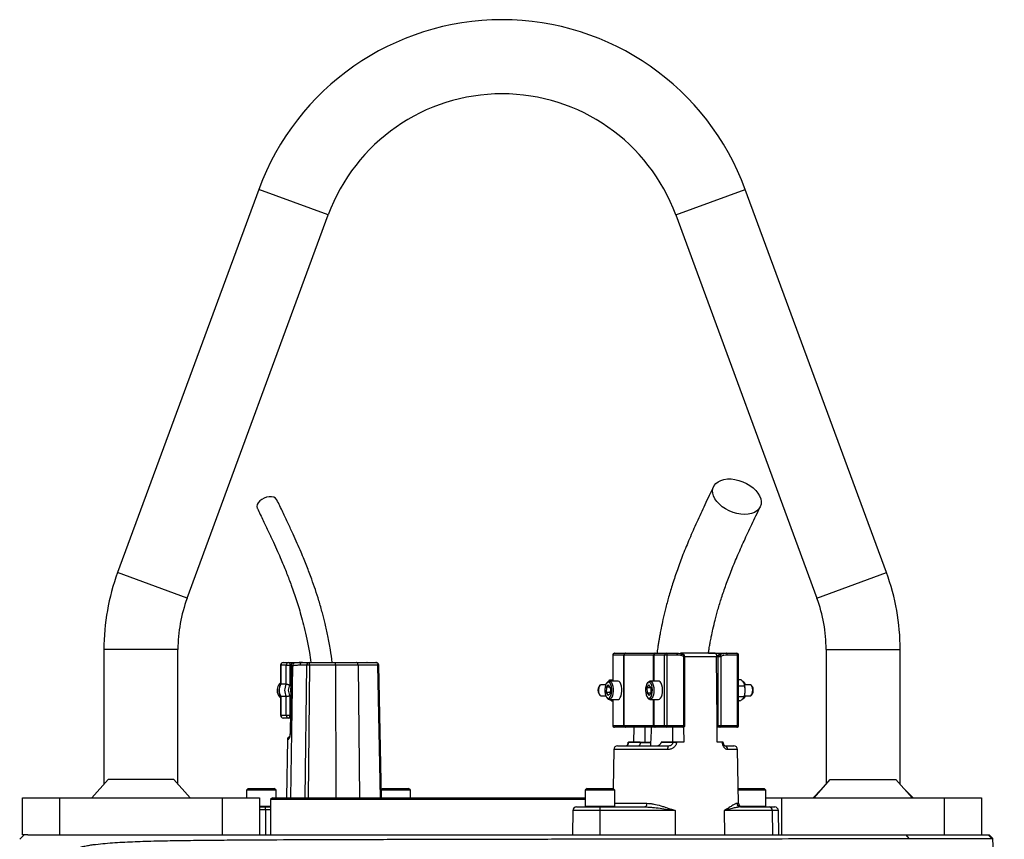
# Model space of a CAD drawing. Header units: millimetres. Extents: x 2016 to 3246, y 695 to 4145.
# Tile 8 of 8: x 2370 to 2902, y 3703 to 4145. Entities that reach past the tile are written whole.
import ezdxf

# ---------------------------------------------------------------- set-up
doc = ezdxf.new("R2010")
doc.units = ezdxf.units.MM

msp = doc.modelspace()

# ---------------------------------------------------------------- linework, layer by layer
at = {"color": 7, "linetype": 'Continuous', "lineweight": 25}
for p, q in [((2499.55, 4053.61), (2423.31, 3846.7)), ((2838.52, 3846.7), (2762.28, 4053.61)), ((2460.85, 3832.87), (2537.08, 4039.78)), ((2724.75, 4039.78), (2800.98, 3832.87)), ((2415.92, 3805.21), (2415.92, 3732.56)), ((2455.92, 3732.56), (2455.92, 3805.21)), ((2690.69, 3802.21), (2690.69, 3788.21)), ((2696.63, 3802.21), (2690.78, 3802.21)), ((2691.69, 3803.21), (2697.54, 3803.21)), ((2696.72, 3802.21), (2696.63, 3802.21)), ((2696.63, 3764.21), (2696.63, 3802.21)), ((2712.65, 3802.21), (2696.72, 3802.21)), ((2696.72, 3802.21), (2696.72, 3764.21)), ((2697.54, 3803.21), (2697.71, 3803.21)), ((2697.71, 3803.21), (2713.38, 3803.21)), ((2712.82, 3802.21), (2712.65, 3802.21)), ((2718.67, 3802.21), (2712.82, 3802.21)), ((2713.38, 3803.21), (2713.73, 3803.21)), ((2713.73, 3803.21), (2719.58, 3803.21)), ((2720, 3802.21), (2718.67, 3802.21)), ((2718.67, 3764.21), (2718.67, 3802.21)), ((2719.58, 3803.21), (2725.06, 3803.21)), ((2720, 3802.21), (2720, 3764.21)), ((2725.48, 3802.21), (2720, 3802.21)), ((2745.96, 3803.21), (2727.77, 3803.21)), ((2742.47, 3803.21), (2752.16, 3803.21)), ((2748.19, 3802.43), (2748.15, 3802.41)), ((2752.16, 3803.21), (2757.64, 3803.21)), ((2758.07, 3802.21), (2752.58, 3802.21)), ((2758.07, 3764.21), (2758.07, 3802.21)), ((2758.64, 3764.21), (2758.64, 3802.21)), ((2805.92, 3805.21), (2805.92, 3732.56)), ((2845.92, 3732.56), (2845.92, 3805.21)), ((2511.32, 3796.71), (2511.32, 3786.48)), ((2511.46, 3796.71), (2511.46, 3786.53)), ((2514.42, 3796.71), (2511.46, 3796.71)), ((2512.82, 3798.21), (2515.78, 3798.21)), ((2514.42, 3796.71), (2516.41, 3796.71)), ((2514.42, 3786.53), (2514.42, 3796.71)), ((2515.78, 3798.21), (2523.09, 3798.21)), ((2516.41, 3796.71), (2516.41, 3786.04)), ((2517.05, 3796.98), (2516.46, 3759.74)), ((2517.76, 3796.48), (2517.14, 3796.48)), ((2519.12, 3797.95), (2518.48, 3797.95)), ((2525.43, 3796.74), (2521.73, 3796.74)), ((2523.09, 3798.21), (2526.79, 3798.21)), ((2526.79, 3798.21), (2540.76, 3798.21)), ((2541, 3796.74), (2527.02, 3796.74)), ((2540.76, 3798.21), (2552.18, 3798.21)), ((2553.16, 3796.74), (2541, 3796.74)), ((2552.18, 3798.21), (2562.86, 3798.21)), ((2563.85, 3796.74), (2553.16, 3796.74)), ((2558.04, 3798.22), (2557.96, 3798.21)), ((2565.89, 3725.21), (2564.36, 3796.74)), ((2729.06, 3764.21), (2729.06, 3801.51)), ((2729.64, 3764.21), (2729.64, 3801.51)), ((2746.81, 3801.04), (2746.81, 3801.25)), ((2747.67, 3764.21), (2747.67, 3801.51)), ((2747.67, 3801.51), (2749, 3801.51)), ((2749, 3801.51), (2749, 3764.21)), ((2514.42, 3786.53), (2511.46, 3786.53)), ((2683.73, 3785.87), (2683.3, 3785.32)), ((2686.94, 3786.21), (2684.32, 3786.21)), ((2687.31, 3784.9), (2688.42, 3786.08)), ((2687.86, 3787.64), (2687.43, 3787.1)), ((2689.41, 3784.39), (2688.42, 3786.08)), ((2688.6, 3788.11), (2689.16, 3788.89)), ((2693.51, 3788.21), (2688.84, 3788.21)), ((2689.16, 3788.89), (2690.69, 3788.89)), ((2709.2, 3784.56), (2710.23, 3786.1)), ((2709.84, 3787.64), (2709.41, 3787.1)), ((2711.31, 3784.75), (2710.23, 3786.1)), ((2715.49, 3788.21), (2710.82, 3788.21)), ((2760.05, 3788.93), (2758.64, 3788.93)), ((2761.9, 3787.1), (2761.47, 3787.64)), ((2761.83, 3786.16), (2761.79, 3786.3)), ((2765.01, 3786.21), (2761.81, 3786.21)), ((2766.03, 3785.32), (2765.6, 3785.87)), ((2516.41, 3780.38), (2516.41, 3769.71)), ((2683.3, 3781.1), (2683.73, 3780.56)), ((2687.31, 3784.9), (2687.19, 3782.03)), ((2687.19, 3782.03), (2688.18, 3780.34)), ((2689.31, 3782.03), (2687.19, 3782.03)), ((2689.12, 3784.9), (2687.31, 3784.9)), ((2689.29, 3781.52), (2688.18, 3780.34)), ((2689.41, 3784.39), (2689.29, 3781.52)), ((2709.2, 3784.56), (2709.25, 3781.67)), ((2711.31, 3784.56), (2709.2, 3784.56)), ((2709.25, 3781.67), (2710.32, 3780.33)), ((2711.22, 3781.67), (2709.25, 3781.67)), ((2711.36, 3781.87), (2710.32, 3780.33)), ((2711.31, 3784.75), (2711.36, 3781.87)), ((2761.98, 3785.39), (2758.64, 3785.39)), ((2765.6, 3780.56), (2766.03, 3781.1)), ((2511.32, 3779.94), (2511.32, 3769.71)), ((2514.42, 3779.9), (2511.46, 3779.9)), ((2511.46, 3779.9), (2511.46, 3769.71)), ((2514.42, 3769.71), (2514.42, 3779.9)), ((2684.32, 3780.21), (2686.94, 3780.21)), ((2687.43, 3779.32), (2687.86, 3778.79)), ((2688.84, 3778.21), (2693.51, 3778.21)), ((2690.07, 3777.54), (2688.9, 3778.21)), ((2690.07, 3777.54), (2690.69, 3777.54)), ((2690.69, 3778.21), (2690.69, 3764.21)), ((2709.41, 3779.32), (2709.84, 3778.79)), ((2710.82, 3778.21), (2715.49, 3778.21)), ((2761.65, 3779.67), (2758.64, 3779.67)), ((2759.39, 3777.49), (2758.64, 3777.49)), ((2761.47, 3778.79), (2761.9, 3779.32)), ((2761.71, 3779.86), (2761.83, 3780.26)), ((2761.81, 3780.21), (2765.01, 3780.21)), ((2511.46, 3769.71), (2514.42, 3769.71)), ((2515.78, 3768.21), (2512.82, 3768.21)), ((2514.42, 3769.71), (2516.41, 3769.71)), ((2516.59, 3768.21), (2515.78, 3768.21)), ((2690.78, 3764.21), (2696.63, 3764.21)), ((2697.54, 3763.21), (2691.69, 3763.21)), ((2696.63, 3764.21), (2696.72, 3764.21)), ((2696.72, 3764.21), (2712.65, 3764.21)), ((2697.71, 3763.21), (2697.54, 3763.21)), ((2713.38, 3763.21), (2697.71, 3763.21)), ((2702.16, 3755.21), (2702.22, 3763.21)), ((2712.65, 3764.21), (2712.82, 3764.21)), ((2712.82, 3764.21), (2718.67, 3764.21)), ((2713.73, 3763.21), (2713.38, 3763.21)), ((2719.58, 3763.21), (2713.73, 3763.21)), ((2718.67, 3764.21), (2720, 3764.21)), ((2728.64, 3763.21), (2719.58, 3763.21)), ((2720, 3764.21), (2729.06, 3764.21)), ((2728.98, 3763.29), (2729.04, 3755.21)), ((2747.17, 3755.21), (2747.1, 3764.21)), ((2747.1, 3764.21), (2747.67, 3764.21)), ((2748.58, 3763.21), (2747.11, 3763.21)), ((2747.67, 3764.21), (2749, 3764.21)), ((2757.64, 3763.21), (2748.58, 3763.21)), ((2749, 3764.21), (2758.07, 3764.21)), ((2515.06, 3756.74), (2514.51, 3725.21)), ((2698.95, 3755.21), (2698.95, 3755.18)), ((2699.14, 3755.21), (2699.14, 3755.18)), ((2705.53, 3755.21), (2699.14, 3755.21)), ((2699.14, 3755.18), (2705.53, 3755.18)), ((2705.53, 3755.21), (2705.53, 3755.18)), ((2705.53, 3755.21), (2708.27, 3755.21)), ((2711.07, 3754.84), (2705.53, 3754.84)), ((2716.91, 3755.18), (2716.91, 3755.21)), ((2723.3, 3755.21), (2716.91, 3755.21)), ((2716.91, 3755.18), (2723.3, 3755.18)), ((2723.3, 3755.18), (2723.3, 3755.21)), ((2725.14, 3755.21), (2725.14, 3755.18)), ((2729.04, 3755.21), (2725.14, 3755.21)), ((2749.9, 3755.21), (2747.17, 3755.21)), ((2749.9, 3755.18), (2749.9, 3755.21)), ((2750.19, 3755.21), (2749.9, 3755.21)), ((2750.38, 3755.18), (2750.38, 3755.21)), ((2691.26, 3751.25), (2690.89, 3730.2)), ((2693.26, 3753.21), (2720.61, 3753.21)), ((2696.1, 3753.34), (2696.1, 3753.21)), ((2696.93, 3753.34), (2696.93, 3753.21)), ((2698.75, 3753.34), (2698.75, 3753.21)), ((2701.05, 3753.34), (2701.05, 3753.21)), ((2751.13, 3753.21), (2756.07, 3753.21)), ((2752.06, 3753.21), (2752.06, 3753.34)), ((2758.58, 3722.18), (2758.07, 3751.25)), ((2418.17, 3735.11), (2409.39, 3725.21)), ((2453.66, 3735.11), (2418.17, 3735.11)), ((2462.44, 3725.21), (2453.66, 3735.11)), ((2799.39, 3725.21), (2808.17, 3735.11)), ((2808.17, 3735.11), (2843.66, 3735.11)), ((2843.66, 3735.11), (2852.44, 3725.21)), ((2493.91, 3730.21), (2492.91, 3729.21)), ((2492.91, 3729.21), (2492.91, 3725.21)), ((2508.91, 3729.21), (2492.91, 3729.21)), ((2493.91, 3730.21), (2507.91, 3730.21)), ((2508.91, 3729.21), (2507.91, 3730.21)), ((2508.91, 3725.21), (2508.91, 3729.21)), ((2566.42, 3730.21), (2565.8, 3729.59)), ((2581.42, 3729.21), (2565.81, 3729.21)), ((2566.42, 3730.21), (2580.42, 3730.21)), ((2581.42, 3729.21), (2580.42, 3730.21)), ((2581.42, 3725.21), (2581.42, 3729.21)), ((2676.88, 3730.21), (2675.88, 3729.21)), ((2675.88, 3729.21), (2675.88, 3720.61)), ((2676.63, 3729.21), (2675.88, 3729.21)), ((2691.88, 3729.21), (2676.63, 3729.21)), ((2676.88, 3730.21), (2677.54, 3730.21)), ((2677.54, 3730.21), (2690.88, 3730.21)), ((2691.88, 3729.21), (2690.88, 3730.21)), ((2691.88, 3720.61), (2691.88, 3729.21)), ((2758.45, 3730.21), (2758.44, 3730.2)), ((2758.45, 3730.21), (2759.1, 3730.21)), ((2773.45, 3729.21), (2758.46, 3729.21)), ((2759.1, 3730.21), (2772.45, 3730.21)), ((2773.45, 3729.21), (2772.45, 3730.21)), ((2773.45, 3720.61), (2773.45, 3729.21)), ((2803.15, 3729.45), (2798.92, 3725.21)), ((2852.92, 3725.21), (2848.68, 3729.45)), ((2371.92, 3705.21), (2371.92, 3725.21)), ((2371.92, 3725.21), (2391.92, 3725.21)), ((2391.92, 3725.21), (2391.92, 3705.21)), ((2391.92, 3725.21), (2479.92, 3725.21)), ((2479.92, 3705.21), (2479.92, 3725.21)), ((2479.92, 3725.21), (2499.92, 3725.21)), ((2499.92, 3725.21), (2499.92, 3705.21)), ((2506.92, 3725.21), (2505.92, 3724.21)), ((2505.92, 3724.21), (2505.92, 3705.21)), ((2675.88, 3724.21), (2505.92, 3724.21)), ((2506.92, 3725.21), (2675.88, 3725.21)), ((2773.45, 3725.21), (2781.92, 3725.21)), ((2781.92, 3725.21), (2781.92, 3705.21)), ((2781.92, 3725.21), (2869.92, 3725.21)), ((2869.92, 3705.21), (2869.92, 3725.21)), ((2869.92, 3725.21), (2889.92, 3725.21)), ((2889.92, 3725.21), (2889.92, 3705.21)), ((2499.92, 3720.21), (2503, 3720.21)), ((2503, 3720.21), (2505.92, 3720.21)), ((2503.23, 3718.74), (2503.27, 3705.21)), ((2669.18, 3718.25), (2668.95, 3705.21)), ((2671.18, 3720.21), (2683.8, 3720.21)), ((2724.45, 3718.25), (2683.79, 3718.25)), ((2683.79, 3718.25), (2683.79, 3705.21)), ((2683.8, 3720.21), (2708.12, 3720.21)), ((2724.45, 3718.25), (2724.44, 3705.21)), ((2750.84, 3718.25), (2751.01, 3705.21)), ((2776.77, 3718.25), (2750.84, 3718.25)), ((2759.72, 3720.21), (2775.23, 3720.21)), ((2775.23, 3720.21), (2778.15, 3720.21)), ((2776.77, 3718.25), (2776.95, 3705.21)), ((2780.38, 3705.21), (2780.15, 3718.25)), ((2370.45, 3702.75), (2372.92, 3705.21)), ((2374.86, 3705.21), (2371.92, 3705.21)), ((2374.86, 3705.21), (2849.17, 3705.21)), ((2850.83, 3703.17), (2849.17, 3705.21)), ((2849.17, 3705.21), (2893.37, 3705.21)), ((2895.4, 3703.18), (2893.37, 3705.21)), ((2893.37, 3705.21), (2893.92, 3705.21)), ((2896.01, 3703.12), (2893.92, 3705.21)), ((2902.15, 3565.21), (2896.01, 3703.12))]:
    msp.add_line(p, q, dxfattribs=at)
at = {"color": 1, "linetype": 'Continuous', "lineweight": 25}
for p, q in [((2537.08, 4039.78), (2499.55, 4053.61)), ((2724.75, 4039.78), (2762.28, 4053.61)), ((2460.85, 3832.87), (2423.31, 3846.7)), ((2800.98, 3832.87), (2838.52, 3846.7)), ((2455.92, 3805.21), (2415.92, 3805.21)), ((2690.78, 3802.21), (2690.69, 3802.21)), ((2690.78, 3802.21), (2690.78, 3788.21)), ((2712.65, 3788.21), (2712.65, 3802.21)), ((2712.82, 3802.21), (2712.82, 3788.21)), ((2758.64, 3802.21), (2758.07, 3802.21)), ((2805.92, 3805.21), (2845.92, 3805.21)), ((2511.32, 3796.71), (2511.46, 3796.71)), ((2517.04, 3796.71), (2516.41, 3796.71)), ((2517.76, 3796.48), (2516.64, 3725.21)), ((2524.7, 3725.21), (2525.43, 3796.74)), ((2527.02, 3796.74), (2526.29, 3725.21)), ((2541, 3796.74), (2541.19, 3725.21)), ((2553.16, 3796.74), (2553.98, 3725.21)), ((2565.38, 3725.21), (2563.85, 3796.74)), ((2729.06, 3801.51), (2729.64, 3801.51)), ((2746.81, 3801.25), (2729.64, 3801.25)), ((2690.78, 3778.21), (2690.78, 3764.21)), ((2712.65, 3764.21), (2712.65, 3778.21)), ((2712.82, 3778.21), (2712.82, 3764.21)), ((2511.32, 3769.71), (2511.46, 3769.71)), ((2516.41, 3769.71), (2516.62, 3769.71)), ((2690.69, 3764.21), (2690.78, 3764.21)), ((2729.06, 3764.21), (2729.64, 3764.21)), ((2758.07, 3764.21), (2758.64, 3764.21)), ((2515.58, 3756.74), (2515.06, 3756.74)), ((2705.53, 3755.18), (2711.19, 3755.18)), ((2720.35, 3751.25), (2691.26, 3751.25)), ((2758.07, 3751.25), (2752.82, 3751.25)), ((2691.88, 3722.18), (2709.04, 3722.18)), ((2757.77, 3722.18), (2758.58, 3722.18)), ((2499.92, 3720.61), (2505.92, 3720.61)), ((2503.23, 3718.74), (2499.92, 3718.74)), ((2505.92, 3718.74), (2503.23, 3718.74)), ((2683.79, 3718.25), (2669.18, 3718.25)), ((2675.88, 3720.61), (2676.63, 3720.61)), ((2676.63, 3720.61), (2691.88, 3720.61)), ((2759.38, 3720.61), (2773.45, 3720.61)), ((2780.15, 3718.25), (2776.77, 3718.25))]:
    msp.add_line(p, q, dxfattribs=at)
at = {"color": 7, "linetype": 'Continuous', "lineweight": 25, "flags": 128}
for points in [[(2761.93, 3878.16), (2759.88, 3878.28), (2757.77, 3878.65), (2755.66, 3879.25), (2753.61, 3880.08), (2751.66, 3881.1), (2749.87, 3882.29), (2748.29, 3883.62), (2746.95, 3885.06), (2745.89, 3886.57), (2745.14, 3888.11), (2744.72, 3889.64), (2744.63, 3891.12), (2744.88, 3892.51), (2745.47, 3893.78), (2746.37, 3894.89), (2747.57, 3895.81), (2749.04, 3896.53), (2750.73, 3897.02), (2752.6, 3897.26), (2754.6, 3897.26), (2756.69, 3897.02), (2758.81, 3896.53), (2760.89, 3895.81), (2762.9, 3894.89), (2764.77, 3893.78), (2766.47, 3892.51), (2767.93, 3891.12), (2769.13, 3889.64), (2770.04, 3888.11), (2770.63, 3886.57), (2770.89, 3885.06), (2770.81, 3883.62), (2770.39, 3882.29), (2769.64, 3881.1), (2768.58, 3880.08), (2767.25, 3879.25), (2765.66, 3878.65), (2763.88, 3878.28), (2761.93, 3878.16)], [(2509.33, 3886.03), (2509.2, 3886.28), (2508.55, 3886.96), (2507.61, 3887.45), (2506.45, 3887.7), (2505.15, 3887.7), (2503.77, 3887.45), (2502.42, 3886.96), (2501.17, 3886.28), (2500.1, 3885.43), (2499.28, 3884.48), (2498.76, 3883.47), (2498.58, 3882.49), (2498.74, 3881.58), (2498.8, 3881.42)], [(2719.58, 3803.21), (2719.66, 3803.19), (2719.74, 3803.14), (2719.81, 3803.04), (2719.88, 3802.92), (2719.93, 3802.77), (2719.97, 3802.6), (2719.99, 3802.41), (2720, 3802.21)], [(2725.06, 3803.21), (2725.14, 3803.19), (2725.22, 3803.14), (2725.3, 3803.04), (2725.36, 3802.92), (2725.41, 3802.77), (2725.45, 3802.6), (2725.48, 3802.41), (2725.48, 3802.21)], [(2729.02, 3802.44), (2728.97, 3802.45), (2728.87, 3802.43)], [(2748.19, 3802.43), (2748.28, 3802.45), (2748.38, 3802.42), (2748.49, 3802.35), (2748.61, 3802.23), (2748.72, 3802.09), (2748.83, 3801.91), (2748.93, 3801.72), (2749, 3801.51)], [(2752.58, 3802.21), (2752.58, 3802.41), (2752.55, 3802.6), (2752.51, 3802.77), (2752.46, 3802.92), (2752.4, 3803.04), (2752.32, 3803.14), (2752.24, 3803.19), (2752.16, 3803.21)], [(2758.07, 3802.21), (2758.06, 3802.41), (2758.03, 3802.6), (2758, 3802.77), (2757.94, 3802.92), (2757.88, 3803.04), (2757.81, 3803.14), (2757.73, 3803.19), (2757.64, 3803.21)], [(2515.78, 3798.21), (2515.9, 3798.18), (2516.02, 3798.1), (2516.13, 3797.96), (2516.23, 3797.77), (2516.3, 3797.55), (2516.36, 3797.29), (2516.4, 3797.01), (2516.41, 3796.71)], [(2517.14, 3796.48), (2517.09, 3793.48), (2516.9, 3781.48), (2516.56, 3759.74)], [(2553.16, 3796.74), (2553.14, 3797.03), (2553.08, 3797.3), (2552.99, 3797.56), (2552.87, 3797.78), (2552.72, 3797.97), (2552.55, 3798.1), (2552.37, 3798.18), (2552.18, 3798.21)], [(2563.85, 3796.74), (2563.83, 3797.03), (2563.77, 3797.3), (2563.68, 3797.56), (2563.55, 3797.78), (2563.41, 3797.97), (2563.24, 3798.1), (2563.05, 3798.18), (2562.86, 3798.21)], [(2747.1, 3764.21), (2747.08, 3766.83), (2746.81, 3801.04)], [(2684.32, 3786.21), (2684.23, 3786.2), (2683.81, 3785.95), (2683.44, 3785.37), (2683.18, 3784.52), (2683.06, 3783.52), (2683.1, 3782.48), (2683.28, 3781.53), (2683.58, 3780.78), (2683.98, 3780.33), (2684.32, 3780.21)], [(2690.15, 3782.76), (2690.13, 3784.02), (2689.96, 3785.2), (2689.66, 3786.23), (2689.24, 3787.01), (2688.75, 3787.48), (2688.22, 3787.61), (2687.7, 3787.38), (2687.23, 3786.81), (2686.85, 3785.96), (2686.58, 3784.88), (2686.45, 3783.66), (2686.47, 3782.41), (2686.64, 3781.22), (2686.95, 3780.2), (2687.36, 3779.42), (2687.85, 3778.94), (2688.38, 3778.82), (2688.9, 3779.04), (2689.37, 3779.61), (2689.75, 3780.47), (2690.02, 3781.55), (2690.15, 3782.76)], [(2687.86, 3787.64), (2688.34, 3788.07), (2688.92, 3788.21), (2689.48, 3787.98), (2690, 3787.39), (2690.44, 3786.5), (2690.75, 3785.36), (2690.93, 3784.06), (2690.95, 3782.7)], [(2695.61, 3782.7), (2695.59, 3784.06), (2695.42, 3785.36), (2695.1, 3786.5), (2694.67, 3787.39), (2694.15, 3787.98), (2693.58, 3788.21), (2693.51, 3788.21)], [(2712.13, 3783.39), (2712.04, 3784.62), (2711.8, 3785.74), (2711.44, 3786.65), (2710.98, 3787.28), (2710.47, 3787.59), (2709.94, 3787.54), (2709.44, 3787.14), (2709, 3786.42), (2708.67, 3785.44), (2708.47, 3784.28), (2708.42, 3783.04), (2708.51, 3781.81), (2708.75, 3780.69), (2709.12, 3779.78), (2709.57, 3779.14), (2710.09, 3778.84), (2710.61, 3778.89), (2711.12, 3779.29), (2711.55, 3780), (2711.88, 3780.98), (2712.08, 3782.14), (2712.13, 3783.39)], [(2709.84, 3787.64), (2710.03, 3787.85), (2710.59, 3788.18), (2711.17, 3788.14), (2711.72, 3787.74), (2712.2, 3787), (2712.58, 3785.98), (2712.83, 3784.75), (2712.93, 3783.41)], [(2717.6, 3783.41), (2717.5, 3784.75), (2717.25, 3785.98), (2716.87, 3787), (2716.39, 3787.74), (2715.84, 3788.14), (2715.49, 3788.21)], [(2766.27, 3783.33), (2766.18, 3784.35), (2765.94, 3785.23), (2765.6, 3785.87), (2765.18, 3786.19), (2765.01, 3786.21)], [(2690.95, 3782.7), (2690.81, 3781.38), (2690.53, 3780.19), (2690.12, 3779.23), (2689.62, 3778.56), (2689.06, 3778.24), (2688.49, 3778.28), (2687.94, 3778.7), (2687.86, 3778.79)], [(2693.51, 3778.21), (2693.73, 3778.24), (2694.29, 3778.56), (2694.79, 3779.23), (2695.2, 3780.19), (2695.48, 3781.38), (2695.61, 3782.7)], [(2712.93, 3783.41), (2712.88, 3782.06), (2712.67, 3780.79), (2712.32, 3779.7), (2711.87, 3778.87), (2711.33, 3778.36), (2710.76, 3778.21), (2710.19, 3778.44), (2709.84, 3778.79)], [(2715.49, 3778.21), (2716, 3778.36), (2716.53, 3778.87), (2716.99, 3779.7), (2717.34, 3780.79), (2717.54, 3782.06), (2717.6, 3783.41)], [(2765.01, 3780.21), (2765.27, 3780.28), (2765.68, 3780.68), (2766.01, 3781.38), (2766.21, 3782.3), (2766.27, 3783.33)], [(2761.47, 3778.79), (2761, 3778.36), (2760.49, 3778.21)], [(2515.78, 3768.21), (2515.9, 3768.24), (2516.02, 3768.33), (2516.13, 3768.47), (2516.23, 3768.65), (2516.3, 3768.88), (2516.36, 3769.14), (2516.4, 3769.42), (2516.41, 3769.71)], [(2708.27, 3755.21), (2708.22, 3759.98), (2708.2, 3763.21)], [(2720, 3764.21), (2719.99, 3764.02), (2719.97, 3763.83), (2719.93, 3763.66), (2719.88, 3763.51), (2719.81, 3763.38), (2719.74, 3763.29), (2719.66, 3763.23), (2719.58, 3763.21)], [(2723.01, 3763.21), (2722.98, 3759.98), (2722.94, 3755.21)], [(2728.64, 3763.21), (2728.72, 3763.23), (2728.8, 3763.29), (2728.88, 3763.38), (2728.94, 3763.51), (2728.99, 3763.66), (2729.03, 3763.83), (2729.06, 3764.02), (2729.06, 3764.21)], [(2748.58, 3763.21), (2748.66, 3763.23), (2748.74, 3763.29), (2748.82, 3763.38), (2748.88, 3763.51), (2748.93, 3763.66), (2748.97, 3763.83), (2749, 3764.02), (2749, 3764.21)], [(2757.64, 3763.21), (2757.73, 3763.23), (2757.81, 3763.29), (2757.88, 3763.38), (2757.94, 3763.51), (2758, 3763.66), (2758.03, 3763.83), (2758.06, 3764.02), (2758.07, 3764.21)], [(2709.04, 3722.18), (2709.02, 3721.79), (2708.97, 3721.42), (2708.88, 3721.08), (2708.77, 3720.79), (2708.63, 3720.54), (2708.47, 3720.36), (2708.3, 3720.25), (2708.12, 3720.21)]]:
    msp.add_lwpolyline(points, dxfattribs=at)
at = {"color": 1, "linetype": 'Continuous', "lineweight": 25, "flags": 128}
for points in [[(2729.06, 3801.51), (2729.12, 3801.72), (2729.16, 3801.91), (2729.17, 3802.09), (2729.15, 3802.23), (2729.11, 3802.35), (2729.05, 3802.42), (2729.02, 3802.44)], [(2516.46, 3759.74), (2516.48, 3759.74), (2516.56, 3759.74)], [(2750.38, 3755.18), (2750.38, 3755.18), (2750.36, 3755.18), (2750.3, 3755.18), (2750.2, 3755.18), (2750.07, 3755.18), (2749.9, 3755.18)]]:
    msp.add_lwpolyline(points, dxfattribs=at)
at = {"color": 7, "linetype": 'Continuous', "lineweight": 25}
for centre, radius, start, end in [((2630.92, 4005.21), 140, 20.2253, 159.7747), ((2630.92, 4005.21), 100, 20.2253, 159.7747), ((2535.92, 3805.21), 120, 159.7747, 180), ((2725.92, 3805.21), 120, 0, 20.2253), ((2535.92, 3805.21), 80, 159.7747, 180), ((2725.92, 3805.21), 80, 0, 20.2253), ((2691.69, 3802.21), 1, 90, 180), ((2691.74, 3802.26), 0.957, 92.9521, 182.6753), ((2697.59, 3802.26), 0.957, 92.9521, 182.6753), ((2697.71, 3802.22), 0.996, 90.2277, 180.2259), ((2713.54, 3802.33), 0.898, 100.0828, 187.3803), ((2713.78, 3802.26), 0.957, 92.9521, 182.6753), ((2719.63, 3802.26), 0.957, 92.9521, 182.6753), ((2728.64, 3801.51), 1, 0, 67.9451), ((2748.58, 3801.51), 1, 112.0549, 115.6655), ((2757.64, 3802.21), 1, 0, 90), ((2512.82, 3796.71), 1.5, 90, 180), ((2512.89, 3796.78), 1.43, 92.9521, 182.6753), ((2515.85, 3796.78), 1.43, 92.9521, 182.6753), ((2523.16, 3796.78), 1.43, 92.8887, 181.7427), ((2526.86, 3796.78), 1.43, 92.8887, 181.7427), ((2526.23, 3750.79), 45.95, 89.0056, 90.9944), ((2524.51, 3797.09), 2.53, 351.9567, 26.2077), ((2538.49, 3797.09), 2.53, 351.9567, 26.2077), ((2562.86, 3796.71), 1.5, 1.2249, 90), ((2514.74, 3783.21), 5.3, 130.2046, 201.122), ((2517.06, 3783.21), 6.51, 149.3576, 210.6424), ((2520.02, 3783.21), 6.51, 149.3576, 210.6424), ((2520.36, 3783.21), 4.85, 144.3501, 215.6499), ((2760.34, 3786.84), 1.38, 35.276, 84.0292), ((2760.54, 3785.81), 1.9, 12.3826, 71.4548), ((2751.72, 3783.25), 10.52, 356.1037, 16.0721), ((2514.39, 3782.97), 4.89, 200.0379, 231.093), ((2521.31, 3783.21), 4.67, 166.1819, 193.2157), ((2686.71, 3783.21), 4.01, 148.2258, 211.7742), ((2752.57, 3783.01), 9.66, 343.4793, 357.1725), ((2763.15, 3783.48), 3.42, 357.179, 32.6669), ((2762.92, 3783.03), 3.66, 328.2353, 4.3733), ((2760.43, 3780.71), 2.02, 290.3672, 345.6385), ((2512.82, 3769.71), 1.5, 180, 270), ((2512.89, 3769.65), 1.43, 177.3247, 267.0479), ((2515.85, 3769.65), 1.43, 177.3247, 267.0479), ((2691.69, 3764.21), 1, 180, 270), ((2691.74, 3764.17), 0.957, 177.3247, 267.0479), ((2697.59, 3764.17), 0.957, 177.3247, 267.0479), ((2697.71, 3764.21), 0.996, 179.7741, 269.7723), ((2713.54, 3764.1), 0.898, 172.6197, 259.9172), ((2713.78, 3764.17), 0.957, 177.3247, 267.0479), ((2719.63, 3764.17), 0.957, 177.3247, 267.0479), ((2728.64, 3764.21), 1, 270, 0), ((2748.63, 3764.17), 0.957, 177.3247, 267.0479), ((2757.64, 3764.21), 1, 270, 0), ((2516.56, 3756.71), 1.5, 103.3667, 179), ((2724.22, 3694.41), 60.77, 89.1323, 90.8677), ((2693.26, 3751.21), 2, 90, 179), ((2724.33, 3751.72), 4, 158.1866, 186.8401), ((2750.96, 3751.36), 1.86, 356.4169, 84.8077), ((2756.07, 3751.21), 2, 1, 90), ((2759.74, 3722.19), 1.98, 180.2969, 269.3124), ((2760.58, 3722.21), 2, 181, 270), ((2500.72, 3719.09), 2.53, 351.9567, 26.2077), ((2671.18, 3718.21), 2, 90, 179), ((2676.28, 3720.61), 0.4, 180, 270), ((2759.52, 3718.73), 75.74, 178.8807, 180.3674), ((2691.48, 3720.61), 0.4, 270, 0), ((2773.05, 3720.61), 0.4, 270, 0), ((2774.97, 3718.42), 1.81, 354.3819, 81.7922), ((2778.15, 3718.21), 2, 1, 90)]:
    msp.add_arc(centre, radius, start, end, dxfattribs=at)
at = {"color": 1, "linetype": 'Continuous', "lineweight": 25}
for centre, radius, start, end in [((2748.56, 3801.62), 0.891, 117.4701, 187.1321), ((2519.21, 3796.51), 1.44, 93.2524, 181.3729), ((2564.29, 3780.57), 16.18, 89.7384, 91.5678), ((2517.09, 3756.72), 1.51, 131.2067, 179.1855), ((2699.24, 3761.18), 6.01, 267.2087, 268.994)]:
    msp.add_arc(centre, radius, start, end, dxfattribs=at)
at = {"color": 7, "linetype": 'Continuous', "lineweight": 25}
for points, knots in [([(2745.17, 3893.23), (2743.58, 3889.93), (2740.51, 3883.55), (2736.15, 3874.18), (2732.21, 3865.25), (2728.71, 3856.73), (2725.67, 3848.63), (2723.09, 3840.98), (2720.96, 3833.89), (2719.24, 3827.46), (2717.9, 3821.82), (2716.94, 3817.28), (2716.27, 3813.8), (2715.82, 3811.3), (2715.46, 3809.08), (2715.08, 3806.63), (2714.78, 3804.63), (2714.62, 3803.38), (2714.6, 3803.21)], [0, 0, 0, 0, 0.1275762, 0.2462282, 0.3562448, 0.4576579, 0.5502475, 0.6339021, 0.7085465, 0.7738267, 0.8294046, 0.8751622, 0.9046895, 0.9279365, 0.9451928, 0.9661209, 0.9954999, 1, 1, 1, 1]), ([(2498.8, 3881.42), (2499.87, 3879.22), (2501.9, 3875), (2504.78, 3868.93), (2507.35, 3863.39), (2509.61, 3858.37), (2511.55, 3853.91), (2513.18, 3850.02), (2514.58, 3846.54), (2515.87, 3843.24), (2517.19, 3839.71), (2518.55, 3835.86), (2519.96, 3831.67), (2521.34, 3827.23), (2522.73, 3822.37), (2524.15, 3816.89), (2525.58, 3810.6), (2526.8, 3804.32), (2527.41, 3800.02), (2527.67, 3798.21)], [0, 0, 0, 0, 0.091965, 0.1756833, 0.2511299, 0.3183157, 0.377271, 0.4271792, 0.4694067, 0.5098826, 0.5512179, 0.5992336, 0.6483734, 0.6986669, 0.7512767, 0.8101569, 0.8755852, 0.9475528, 1, 1, 1, 1]), ([(2539.28, 3798.22), (2538.96, 3800.51), (2538.28, 3805.39), (2536.95, 3812.37), (2535.47, 3818.98), (2533.85, 3825.3), (2532.09, 3831.43), (2530.15, 3837.49), (2528.39, 3842.54), (2526.83, 3846.74), (2525.47, 3850.26), (2523.99, 3853.95), (2522.28, 3858.04), (2520.28, 3862.65), (2517.97, 3867.78), (2515.37, 3873.4), (2512.46, 3879.55), (2510.41, 3883.8), (2509.34, 3886.03)], [0, 0, 0, 0, 0.063376, 0.135314, 0.200813, 0.259779, 0.329188, 0.395114, 0.458934, 0.50068, 0.541524, 0.583839, 0.634009, 0.692332, 0.757504, 0.830492, 0.911313, 1, 1, 1, 1]), ([(2742.36, 3803.21), (2742.47, 3803.93), (2742.67, 3805.23), (2743.01, 3807.24), (2743.42, 3809.48), (2744.01, 3812.54), (2744.87, 3816.53), (2746.06, 3821.47), (2747.6, 3827.13), (2749.53, 3833.44), (2751.89, 3840.33), (2754.69, 3847.75), (2757.97, 3855.65), (2761.71, 3864.05), (2765.89, 3872.96), (2768.82, 3879.05), (2770.35, 3882.22)], [0, 0, 0, 0, 0.021947, 0.039293, 0.061998, 0.091492, 0.135883, 0.190174, 0.254489, 0.328962, 0.413776, 0.509231, 0.615562, 0.73284, 0.861054, 1, 1, 1, 1]), ([(2725.06, 3803.21), (2725.71, 3803.21), (2726.36, 3803.15), (2727.64, 3802.89), (2728.26, 3802.69), (2728.87, 3802.43)], [0, 0, 0, 0, 0.5, 0.5, 1, 1, 1, 1]), ([(2729.06, 3801.51), (2728.49, 3801.75), (2727.9, 3801.92), (2726.7, 3802.15), (2726.1, 3802.21), (2725.48, 3802.21)], [0, 0, 0, 0, 0.5, 0.5, 1, 1, 1, 1]), ([(2727.78, 3803.21), (2727.67, 3803.21), (2727.45, 3803.21), (2727.24, 3803.05), (2727.13, 3802.97)], [0, 0, 0, 0, 0.479094, 1, 1, 1, 1]), ([(2728.45, 3802.56), (2728.45, 3802.57), (2728.39, 3802.77), (2728.2, 3803.01), (2727.97, 3803.2), (2727.83, 3803.21), (2727.78, 3803.21)], [0, 0, 0, 0, 0.026279, 0.405942, 0.804345, 1, 1, 1, 1]), ([(2745.9, 3803.21), (2746.02, 3803.22), (2746.13, 3803.17), (2746.34, 3802.99), (2746.45, 3802.85), (2746.57, 3802.58), (2746.61, 3802.48), (2746.68, 3802.27), (2746.71, 3802.15), (2746.76, 3801.91), (2746.78, 3801.78), (2746.8, 3801.51), (2746.81, 3801.38), (2746.81, 3801.25)], [0, 0, 0, 0, 0.25, 0.25, 0.5, 0.5, 0.625, 0.625, 0.75, 0.75, 0.875, 0.875, 1, 1, 1, 1]), ([(2746.79, 3801.62), (2747.15, 3801.85), (2747.62, 3802.15), (2748.09, 3802.38), (2748.19, 3802.43)], [0, 0, 0, 0, 0.7832264, 1, 1, 1, 1]), ([(2748.19, 3802.43), (2748.83, 3802.69), (2749.49, 3802.89), (2750.81, 3803.15), (2751.48, 3803.21), (2752.16, 3803.21)], [0, 0, 0, 0, 0.5, 0.5, 1, 1, 1, 1]), ([(2752.58, 3802.21), (2751.97, 3802.21), (2751.36, 3802.15), (2750.17, 3801.92), (2749.58, 3801.75), (2749, 3801.51)], [0, 0, 0, 0, 0.5, 0.5, 1, 1, 1, 1]), ([(2517.22, 3797.55), (2517.12, 3797.4), (2517.06, 3797.23), (2517.05, 3796.95), (2517.05, 3796.86), (2517.08, 3796.67), (2517.1, 3796.57), (2517.14, 3796.48)], [0, 0, 0, 0, 0.5, 0.5, 0.75, 0.75, 1, 1, 1, 1]), ([(2518.64, 3797.93), (2518.55, 3797.94), (2518.26, 3797.97), (2517.75, 3797.88), (2517.4, 3797.66), (2517.22, 3797.55)], [0, 0, 0, 0, 0.193184, 0.595364, 1, 1, 1, 1]), ([(2521.73, 3796.74), (2521.07, 3796.74), (2520.41, 3796.66), (2519.42, 3796.56), (2519.09, 3796.53), (2518.42, 3796.49), (2518.09, 3796.48), (2517.76, 3796.48)], [0, 0, 0, 0, 0.5, 0.5, 0.75, 0.75, 1, 1, 1, 1]), ([(2523.03, 3798.2), (2522.92, 3798.2), (2522.33, 3798.22), (2521.17, 3798.09), (2519.98, 3797.95), (2519.28, 3797.96), (2519.12, 3797.97)], [0, 0, 0, 0, 0.06994, 0.391708, 0.861946, 1, 1, 1, 1]), ([(2511.33, 3786.49), (2511.29, 3786.43), (2511, 3785.99), (2510.64, 3785.05), (2510.38, 3783.69), (2510.43, 3782.3), (2510.74, 3781.01), (2511.15, 3780.27), (2511.34, 3779.93)], [0, 0, 0, 0, 0.035392, 0.232946, 0.431522, 0.631111, 0.831401, 1, 1, 1, 1]), ([(2511.33, 3786.5), (2511.33, 3786.5), (2511.32, 3786.53), (2511.39, 3786.53), (2511.46, 3786.53)], [0, 0, 0, 0, 0.125229, 1, 1, 1, 1]), ([(2514.42, 3786.53), (2514.46, 3786.53), (2514.51, 3786.53), (2514.63, 3786.51), (2514.7, 3786.5), (2514.92, 3786.47), (2515.1, 3786.43), (2515.47, 3786.35), (2515.67, 3786.29), (2516.05, 3786.17), (2516.24, 3786.11), (2516.41, 3786.04)], [0, 0, 0, 0, 0.125, 0.125, 0.25, 0.25, 0.5, 0.5, 0.75, 0.75, 1, 1, 1, 1]), ([(2761.42, 3787.16), (2761.5, 3787.01), (2761.57, 3786.86), (2761.7, 3786.56), (2761.75, 3786.42), (2761.89, 3785.97), (2761.94, 3785.68), (2761.98, 3785.39)], [0, 0, 0, 0, 0.25, 0.25, 0.5, 0.5, 1, 1, 1, 1]), ([(2514.42, 3779.9), (2514.46, 3779.9), (2514.51, 3779.9), (2514.63, 3779.91), (2514.7, 3779.92), (2514.92, 3779.96), (2515.1, 3779.99), (2515.47, 3780.08), (2515.67, 3780.13), (2516.05, 3780.25), (2516.24, 3780.32), (2516.41, 3780.38)], [0, 0, 0, 0, 0.125, 0.125, 0.25, 0.25, 0.5, 0.5, 0.75, 0.75, 1, 1, 1, 1]), ([(2761.65, 3779.67), (2761.8, 3780.14), (2761.93, 3780.62), (2762.12, 3781.57), (2762.19, 3782.05), (2762.22, 3782.53)], [0, 0, 0, 0, 0.5, 0.5, 1, 1, 1, 1]), ([(2762.22, 3782.53), (2762.25, 3783.02), (2762.23, 3783.51), (2762.15, 3784.46), (2762.07, 3784.93), (2761.98, 3785.39)], [0, 0, 0, 0, 0.5, 0.5, 1, 1, 1, 1]), ([(2511.33, 3779.93), (2511.33, 3779.93), (2511.32, 3779.9), (2511.39, 3779.9), (2511.46, 3779.9)], [0, 0, 0, 0, 0.126398, 1, 1, 1, 1]), ([(2760.92, 3778.58), (2761.02, 3778.68), (2761.1, 3778.77), (2761.26, 3778.95), (2761.33, 3779.04), (2761.5, 3779.32), (2761.59, 3779.5), (2761.65, 3779.67)], [0, 0, 0, 0, 0.25, 0.25, 0.5, 0.5, 1, 1, 1, 1]), ([(2515.58, 3756.74), (2515.62, 3756.74), (2515.67, 3756.76), (2515.77, 3756.83), (2515.82, 3756.88), (2515.98, 3757.09), (2516.09, 3757.3), (2516.24, 3757.71), (2516.29, 3757.86), (2516.37, 3758.19), (2516.41, 3758.36), (2516.48, 3758.73), (2516.5, 3758.93), (2516.54, 3759.33), (2516.55, 3759.53), (2516.56, 3759.74)], [0, 0, 0, 0, 0.125, 0.125, 0.25, 0.25, 0.5, 0.5, 0.625, 0.625, 0.75, 0.75, 0.875, 0.875, 1, 1, 1, 1]), ([(2516.46, 3759.74), (2516.46, 3759.73), (2516.46, 3759.48), (2516.41, 3758.96), (2516.29, 3758.32), (2516.17, 3757.94), (2516.09, 3757.78), (2516.09, 3757.79), (2516.09, 3757.79)], [0, 0, 0, 0, 0.000651, 0.269099, 0.541175, 0.764668, 0.932217, 1, 1, 1, 1]), ([(2711.5, 3763.21), (2711.46, 3762.27), (2711.31, 3758.95), (2711.2, 3755.61), (2711.12, 3753.21)], [0, 0, 0, 0, 0.281883, 1, 1, 1, 1]), ([(2698.94, 3755.18), (2698.94, 3755.12), (2698.95, 3754.84), (2698.84, 3754.34), (2698.63, 3753.78), (2698.37, 3753.39), (2698.15, 3753.21), (2698.14, 3753.21), (2698.14, 3753.21)], [0, 0, 0, 0, 0.048412, 0.219935, 0.396521, 0.59061, 0.80744, 1, 1, 1, 1]), ([(2699.14, 3755.18), (2699.13, 3755.01), (2699.12, 3754.85), (2699.07, 3754.55), (2699.04, 3754.4), (2698.96, 3754.14), (2698.92, 3754.02), (2698.82, 3753.81), (2698.78, 3753.72), (2698.68, 3753.56), (2698.63, 3753.49), (2698.54, 3753.39), (2698.49, 3753.34), (2698.36, 3753.24), (2698.27, 3753.21), (2698.2, 3753.21)], [0, 0, 0, 0, 0.125, 0.125, 0.25, 0.25, 0.375, 0.375, 0.5, 0.5, 0.625, 0.625, 0.75, 0.75, 1, 1, 1, 1]), ([(2698.96, 3755.21), (2698.97, 3755.21), (2698.99, 3755.21), (2699.1, 3755.21), (2699.14, 3755.21)], [0, 0, 0, 0, 0.686013, 1, 1, 1, 1]), ([(2705.53, 3754.84), (2705.52, 3754.69), (2705.5, 3754.54), (2705.45, 3754.27), (2705.42, 3754.15), (2705.32, 3753.82), (2705.25, 3753.66), (2705.12, 3753.42), (2705.05, 3753.34), (2704.94, 3753.23), (2704.89, 3753.21), (2704.84, 3753.21)], [0, 0, 0, 0, 0.125, 0.125, 0.25, 0.25, 0.5, 0.5, 0.75, 0.75, 1, 1, 1, 1]), ([(2713.97, 3753.21), (2714.24, 3753.21), (2714.51, 3753.23), (2715.06, 3753.34), (2715.34, 3753.42), (2715.74, 3753.6), (2715.87, 3753.67), (2716.12, 3753.83), (2716.25, 3753.93), (2716.47, 3754.15), (2716.56, 3754.27), (2716.73, 3754.54), (2716.8, 3754.68), (2716.84, 3754.84)], [0, 0, 0, 0, 0.25, 0.25, 0.5, 0.5, 0.625, 0.625, 0.75, 0.75, 0.875, 0.875, 1, 1, 1, 1]), ([(2725.14, 3755.18), (2725.14, 3754.89), (2725.1, 3754.61), (2724.95, 3754.05), (2724.84, 3753.78), (2724.56, 3753.28), (2724.4, 3753.05), (2724.01, 3752.61), (2723.8, 3752.42), (2723.34, 3752.08), (2723.1, 3751.93), (2722.58, 3751.68), (2722.32, 3751.57), (2721.77, 3751.41), (2721.48, 3751.35), (2720.92, 3751.27), (2720.64, 3751.25), (2720.35, 3751.25)], [0, 0, 0, 0, 0.125, 0.125, 0.25, 0.25, 0.375, 0.375, 0.5, 0.5, 0.625, 0.625, 0.75, 0.75, 0.875, 0.875, 1, 1, 1, 1]), ([(2720.61, 3753.21), (2720.9, 3753.21), (2721.19, 3753.24), (2721.77, 3753.38), (2722.05, 3753.48), (2722.45, 3753.72), (2722.58, 3753.81), (2722.81, 3754.02), (2722.92, 3754.14), (2723.1, 3754.4), (2723.17, 3754.55), (2723.27, 3754.85), (2723.3, 3755.01), (2723.3, 3755.18)], [0, 0, 0, 0, 0.25, 0.25, 0.5, 0.5, 0.625, 0.625, 0.75, 0.75, 0.875, 0.875, 1, 1, 1, 1]), ([(2723.3, 3755.21), (2723.38, 3755.21), (2723.49, 3755.21), (2723.74, 3755.21), (2723.89, 3755.21), (2724.21, 3755.21), (2724.39, 3755.21), (2724.75, 3755.21), (2724.95, 3755.21), (2725.14, 3755.21)], [0, 0, 0, 0, 0.25, 0.25, 0.5, 0.5, 0.75, 0.75, 1, 1, 1, 1]), ([(2749.9, 3755.21), (2750.02, 3755.21), (2750.27, 3755.21), (2750.41, 3755.21), (2750.37, 3755.21), (2750.37, 3755.21)], [0, 0, 0, 0, 0.473708, 0.947417, 1, 1, 1, 1]), ([(2752.82, 3751.25), (2752.5, 3751.25), (2752.19, 3751.32), (2751.7, 3751.57), (2751.54, 3751.68), (2751.23, 3751.93), (2751.08, 3752.07), (2750.86, 3752.33), (2750.79, 3752.42), (2750.66, 3752.62), (2750.59, 3752.72), (2750.41, 3753.04), (2750.3, 3753.27), (2750.11, 3753.78), (2750.04, 3754.05), (2749.93, 3754.6), (2749.9, 3754.89), (2749.9, 3755.18)], [0, 0, 0, 0, 0.25, 0.25, 0.375, 0.375, 0.5, 0.5, 0.5625, 0.5625, 0.625, 0.625, 0.75, 0.75, 0.875, 0.875, 1, 1, 1, 1]), ([(2751.2, 3753.2), (2751.2, 3753.2), (2751.23, 3753.2), (2751.12, 3753.23), (2750.87, 3753.49), (2750.61, 3753.98), (2750.43, 3754.56), (2750.4, 3754.98), (2750.39, 3755.18)], [0, 0, 0, 0, 0.021728, 0.256082, 0.483649, 0.675184, 0.843165, 1, 1, 1, 1]), ([(2709.04, 3722.18), (2709.66, 3722.18), (2710.29, 3722.14), (2711.55, 3721.99), (2712.18, 3721.89), (2714.08, 3721.53), (2715.36, 3721.21), (2717.3, 3720.65), (2717.95, 3720.45), (2719.24, 3720.04), (2719.89, 3719.82), (2721.19, 3719.39), (2721.84, 3719.16), (2722.82, 3718.82), (2723.14, 3718.71), (2723.79, 3718.48), (2724.12, 3718.36), (2724.45, 3718.25)], [0, 0, 0, 0, 0.125, 0.125, 0.25, 0.25, 0.5, 0.5, 0.625, 0.625, 0.75, 0.75, 0.875, 0.875, 0.9375, 0.9375, 1, 1, 1, 1]), ([(2757.77, 3722.18), (2757.61, 3722.18), (2757.44, 3722.14), (2757.07, 3722), (2756.86, 3721.9), (2756.41, 3721.65), (2756.17, 3721.51), (2755.65, 3721.19), (2755.37, 3721.02), (2754.49, 3720.46), (2753.85, 3720.04), (2752.79, 3719.39), (2752.42, 3719.16), (2751.84, 3718.82), (2751.65, 3718.71), (2751.35, 3718.54), (2751.25, 3718.48), (2751.04, 3718.36), (2750.94, 3718.3), (2750.84, 3718.25)], [0, 0, 0, 0, 0.125, 0.125, 0.25, 0.25, 0.375, 0.375, 0.5, 0.5, 0.75, 0.75, 0.875, 0.875, 0.9375, 0.9375, 0.96875, 0.96875, 1, 1, 1, 1]), ([(2708.12, 3720.21), (2708.79, 3720.21), (2709.47, 3720.19), (2710.82, 3720.12), (2711.5, 3720.07), (2713.53, 3719.88), (2714.89, 3719.72), (2717.61, 3719.35), (2718.98, 3719.14), (2721.71, 3718.7), (2723.08, 3718.48), (2724.45, 3718.25)], [0, 0, 0, 0, 0.125, 0.125, 0.25, 0.25, 0.5, 0.5, 0.75, 0.75, 1, 1, 1, 1]), ([(2759.72, 3720.21), (2759.12, 3720.21), (2758.49, 3720.13), (2757.14, 3719.88), (2756.43, 3719.72), (2754.94, 3719.35), (2754.16, 3719.14), (2752.95, 3718.81), (2752.54, 3718.7), (2751.7, 3718.48), (2751.27, 3718.36), (2750.84, 3718.25)], [0, 0, 0, 0, 0.25, 0.25, 0.5, 0.5, 0.75, 0.75, 0.875, 0.875, 1, 1, 1, 1]), ([(2399.69, 3697.5), (2400.63, 3697.84), (2401.54, 3698.12), (2403.32, 3698.6), (2404.19, 3698.81), (2405.93, 3699.17), (2406.79, 3699.33), (2408.5, 3699.62), (2409.35, 3699.75), (2411.9, 3700.09), (2413.61, 3700.28), (2417.04, 3700.61), (2418.78, 3700.75), (2422.29, 3701), (2424.07, 3701.11), (2427.68, 3701.3), (2429.51, 3701.39), (2433.23, 3701.54), (2435.11, 3701.61), (2438.92, 3701.74), (2440.85, 3701.79), (2446.72, 3701.94), (2450.72, 3702.02), (2458.96, 3702.15), (2463.18, 3702.2), (2471.84, 3702.3), (2476.28, 3702.34), (2483.11, 3702.39), (2485.41, 3702.41), (2490.07, 3702.44), (2492.44, 3702.45), (2504.31, 3702.52), (2514.08, 3702.57), (2534.13, 3702.64), (2544.42, 3702.67), (2560.23, 3702.72), (2565.57, 3702.73), (2573.68, 3702.75), (2576.4, 3702.76), (2580.5, 3702.77), (2581.87, 3702.77), (2584.62, 3702.78), (2585.99, 3702.78), (2598.33, 3702.81), (2609.33, 3702.83), (2631.39, 3702.87), (2642.44, 3702.89), (2659.06, 3702.92), (2664.61, 3702.93), (2675.71, 3702.95), (2681.21, 3702.95), (2697.55, 3702.98), (2708.24, 3703), (2729.21, 3703.02), (2739.49, 3703.04), (2750.82, 3703.05), (2752.07, 3703.05), (2754.58, 3703.06), (2755.83, 3703.06), (2759.55, 3703.06), (2762.01, 3703.07), (2769.31, 3703.08), (2774.06, 3703.08), (2788.03, 3703.1), (2796.93, 3703.11), (2809.66, 3703.12), (2813.8, 3703.13), (2819.85, 3703.13), (2821.84, 3703.14), (2825.77, 3703.14), (2827.71, 3703.14), (2833.42, 3703.15), (2837.09, 3703.15), (2844.16, 3703.16), (2847.57, 3703.16), (2850.83, 3703.17)], [0, 0, 0, 0, 0.007812, 0.007812, 0.015625, 0.015625, 0.023437, 0.023437, 0.03125, 0.03125, 0.046875, 0.046875, 0.0625, 0.0625, 0.078125, 0.078125, 0.09375, 0.09375, 0.109375, 0.109375, 0.125, 0.125, 0.15625, 0.15625, 0.1875, 0.1875, 0.21875, 0.21875, 0.234375, 0.234375, 0.25, 0.25, 0.3125, 0.3125, 0.375, 0.375, 0.40625, 0.40625, 0.421875, 0.421875, 0.429687, 0.429687, 0.4375, 0.4375, 0.5, 0.5, 0.5625, 0.5625, 0.59375, 0.59375, 0.625, 0.625, 0.6875, 0.6875, 0.75, 0.75, 0.757812, 0.757812, 0.765625, 0.765625, 0.78125, 0.78125, 0.8125, 0.8125, 0.875, 0.875, 0.90625, 0.90625, 0.921875, 0.921875, 0.9375, 0.9375, 0.96875, 0.96875, 1, 1, 1, 1]), ([(2850.83, 3703.17), (2857.41, 3703.18), (2863.27, 3703.19), (2873.6, 3703.2), (2878.07, 3703.2), (2882.78, 3703.21), (2883.68, 3703.21), (2884.96, 3703.21), (2885.37, 3703.21), (2886.18, 3703.21), (2886.57, 3703.21), (2888.47, 3703.21), (2889.8, 3703.21), (2892.06, 3703.2), (2893, 3703.2), (2894.12, 3703.19), (2894.44, 3703.19), (2894.86, 3703.18), (2894.98, 3703.18), (2895.21, 3703.18), (2895.31, 3703.18), (2895.4, 3703.18)], [0, 0, 0, 0, 0.25, 0.25, 0.5, 0.5, 0.5625, 0.5625, 0.59375, 0.59375, 0.625, 0.625, 0.75, 0.75, 0.875, 0.875, 0.9375, 0.9375, 0.96875, 0.96875, 1, 1, 1, 1]), ([(2895.4, 3703.18), (2895.48, 3703.17), (2895.56, 3703.17), (2895.66, 3703.15), (2895.7, 3703.15), (2895.76, 3703.14), (2895.79, 3703.13), (2895.92, 3703.12), (2895.98, 3703.12), (2896.01, 3703.12)], [0, 0, 0, 0, 0.25, 0.25, 0.375, 0.375, 0.5, 0.5, 1, 1, 1, 1])]:
    msp.add_open_spline(points, degree=3, knots=knots, dxfattribs=at)
for points in [[(2747.67, 3801.51), (2747.39, 3801.37), (2747.1, 3801.21), (2746.81, 3801.04)], [(2760.05, 3788.93), (2760.61, 3788.35), (2761.09, 3787.77), (2761.42, 3787.16)], [(2759.39, 3777.49), (2760, 3777.85), (2760.54, 3778.21), (2760.92, 3778.58)], [(2705.53, 3755.18), (2705.53, 3755.06), (2705.53, 3754.95), (2705.53, 3754.84)], [(2716.91, 3755.18), (2716.9, 3755.06), (2716.88, 3754.95), (2716.84, 3754.84)]]:
    msp.add_open_spline(points, degree=3, dxfattribs=at)

doc.saveas('drawing.dxf')
